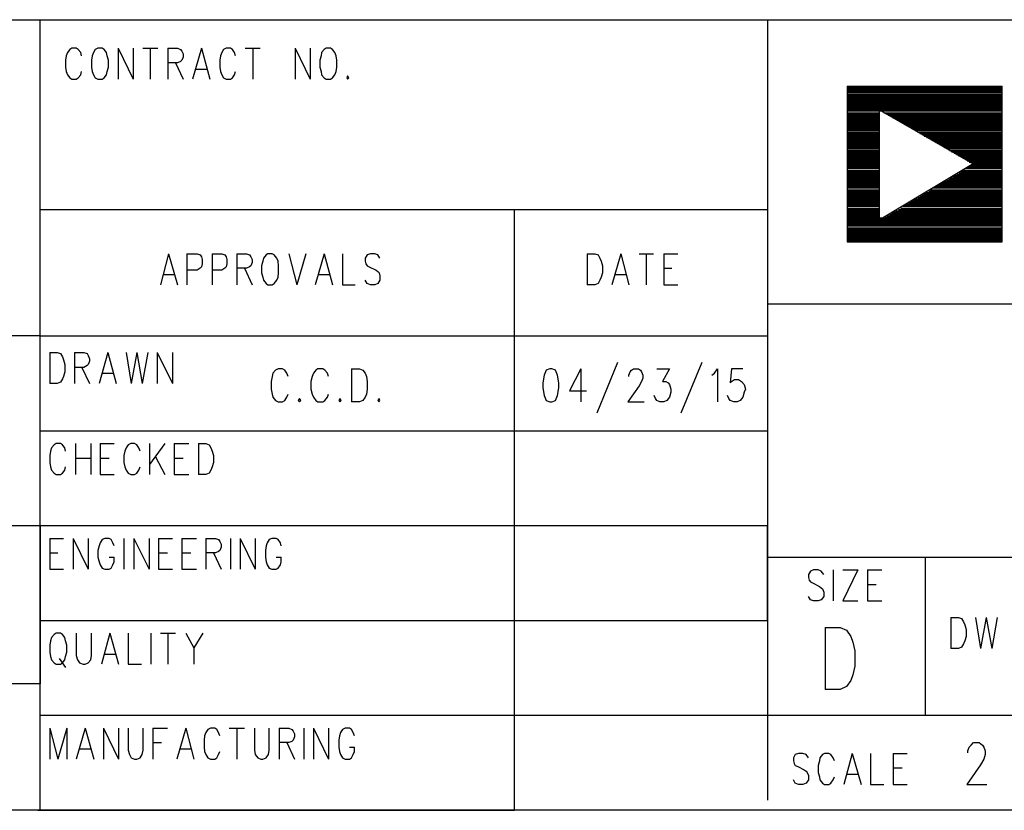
# Model space of a CAD drawing. Extents: x 11.9 to 28.1, y 10.8 to 21.2.
# Tile 4 of 8: x 24.4 to 26, y 10.8 to 12. Entities that reach past the tile are written whole.
import ezdxf

# ---------------------------------------------------------------- set-up
doc = ezdxf.new("R2010")
doc.units = 0
doc.header["$MEASUREMENT"] = 0
doc.layers.add('LAYNR1', color=2, linetype='Continuous')

msp = doc.modelspace()

# ---------------------------------------------------------------- linework, layer by layer
at = {"layer": 'LAYNR1', "color": 7}
for points in [[(23.388, 12.049), (28.092, 12.049)], [(24.442, 10.799), (24.442, 12.049)], [(25.592, 12.049), (25.592, 10.815)], [(24.483, 11.992), (24.482, 11.985), (24.482, 11.974)], [(24.507, 11.992), (24.506, 11.997), (24.502, 12.002), (24.499, 12.004), (24.492, 12.004), (24.489, 12.002), (24.485, 11.997), (24.483, 11.992)], [(24.524, 11.992), (24.523, 11.985), (24.523, 11.974)], [(24.533, 12.004), (24.529, 12.002), (24.526, 11.997), (24.524, 11.992)], [(24.548, 11.992), (24.547, 11.997), (24.543, 12.002), (24.54, 12.004), (24.533, 12.004)], [(24.55, 11.974), (24.55, 11.985), (24.548, 11.992)], [(24.565, 12.004), (24.565, 11.955)], [(24.565, 12.004), (24.589, 11.955)], [(24.589, 12.004), (24.589, 11.955)], [(24.604, 12.004), (24.628, 12.004)], [(24.616, 12.004), (24.616, 11.955)], [(24.644, 12.004), (24.644, 11.955)], [(24.644, 12.004), (24.659, 12.004), (24.664, 12.002), (24.666, 11.999), (24.668, 11.995), (24.668, 11.99), (24.666, 11.985), (24.664, 11.983), (24.659, 11.981), (24.644, 11.981)], [(24.697, 12.004), (24.683, 11.955)], [(24.697, 12.004), (24.71, 11.955)], [(24.727, 11.992), (24.726, 11.985), (24.726, 11.974)], [(24.751, 11.992), (24.749, 11.997), (24.746, 12.002), (24.743, 12.004), (24.736, 12.004), (24.732, 12.002), (24.729, 11.997), (24.727, 11.992)], [(24.766, 12.004), (24.79, 12.004)], [(24.778, 12.004), (24.778, 11.955)], [(24.845, 12.004), (24.845, 11.955)], [(24.845, 12.004), (24.869, 11.955)], [(24.869, 12.004), (24.869, 11.955)], [(24.886, 11.992), (24.884, 11.985), (24.884, 11.974)], [(24.894, 12.004), (24.891, 12.002), (24.887, 11.997), (24.886, 11.992)], [(24.91, 11.992), (24.908, 11.997), (24.904, 12.002), (24.901, 12.004), (24.894, 12.004)], [(24.911, 11.974), (24.911, 11.985), (24.91, 11.992)], [(24.482, 11.974), (24.483, 11.967), (24.485, 11.962), (24.489, 11.957), (24.492, 11.955)], [(24.523, 11.974), (24.524, 11.967), (24.526, 11.962), (24.529, 11.957), (24.533, 11.955)], [(24.54, 11.955), (24.543, 11.957), (24.547, 11.962), (24.548, 11.967), (24.55, 11.974)], [(24.656, 11.981), (24.668, 11.955)], [(24.726, 11.974), (24.727, 11.967), (24.729, 11.962), (24.732, 11.957), (24.736, 11.955)], [(24.884, 11.974), (24.886, 11.967), (24.887, 11.962), (24.891, 11.957), (24.894, 11.955)], [(24.901, 11.955), (24.904, 11.957), (24.908, 11.962), (24.91, 11.967), (24.911, 11.974)], [(24.499, 11.955), (24.502, 11.957), (24.506, 11.962), (24.507, 11.967)], [(24.688, 11.971), (24.705, 11.971)], [(24.743, 11.955), (24.746, 11.957), (24.749, 11.962), (24.751, 11.967)], [(24.928, 11.96), (24.927, 11.957), (24.928, 11.955)], [(24.928, 11.955), (24.93, 11.957), (24.928, 11.96)], [(24.492, 11.955), (24.499, 11.955)], [(24.533, 11.955), (24.54, 11.955)], [(24.736, 11.955), (24.743, 11.955)], [(24.894, 11.955), (24.901, 11.955)], [(25.718, 11.944), (25.718, 11.698), (25.963, 11.698), (25.963, 11.944)], [(25.718, 11.944), (25.963, 11.944)], [(25.718, 11.942), (25.963, 11.942)], [(25.718, 11.94), (25.963, 11.94)], [(25.718, 11.938), (25.963, 11.938)], [(25.718, 11.936), (25.963, 11.936)], [(25.718, 11.934), (25.963, 11.934)], [(25.718, 11.931), (25.963, 11.931)], [(25.718, 11.929), (25.963, 11.929)], [(25.718, 11.927), (25.963, 11.927)], [(25.718, 11.925), (25.963, 11.925)], [(25.718, 11.923), (25.963, 11.923)], [(25.718, 11.921), (25.963, 11.921)], [(25.718, 11.919), (25.963, 11.919)], [(25.718, 11.917), (25.963, 11.917)], [(25.718, 11.915), (25.963, 11.915)], [(25.718, 11.913), (25.963, 11.913)], [(25.718, 11.911), (25.963, 11.911)], [(25.718, 11.909), (25.963, 11.909)], [(25.718, 11.907), (25.963, 11.907)], [(25.718, 11.905), (25.769, 11.905)], [(25.718, 11.902), (25.769, 11.902)], [(25.718, 11.9), (25.769, 11.9)], [(25.718, 11.898), (25.769, 11.898)], [(25.718, 11.896), (25.769, 11.896)], [(25.772, 11.905), (25.963, 11.905)], [(25.776, 11.902), (25.963, 11.902)], [(25.779, 11.9), (25.963, 11.9)], [(25.783, 11.898), (25.963, 11.898)], [(25.787, 11.896), (25.963, 11.896)], [(25.718, 11.894), (25.769, 11.894)], [(25.718, 11.892), (25.769, 11.892)], [(25.718, 11.89), (25.769, 11.89)], [(25.718, 11.888), (25.769, 11.888)], [(25.718, 11.886), (25.769, 11.886)], [(25.718, 11.884), (25.769, 11.884)], [(25.718, 11.882), (25.769, 11.882)], [(25.718, 11.88), (25.769, 11.88)], [(25.79, 11.894), (25.963, 11.894)], [(25.794, 11.892), (25.963, 11.892)], [(25.797, 11.89), (25.963, 11.89)], [(25.801, 11.888), (25.963, 11.888)], [(25.805, 11.886), (25.963, 11.886)], [(25.808, 11.884), (25.963, 11.884)], [(25.811, 11.882), (25.963, 11.882)], [(25.815, 11.88), (25.963, 11.88)], [(25.718, 11.878), (25.769, 11.878)], [(25.718, 11.876), (25.769, 11.876)], [(25.718, 11.874), (25.769, 11.874)], [(25.718, 11.871), (25.769, 11.871)], [(25.718, 11.869), (25.769, 11.869)], [(25.718, 11.867), (25.769, 11.867)], [(25.718, 11.865), (25.769, 11.865)], [(25.819, 11.878), (25.963, 11.878)], [(25.822, 11.876), (25.963, 11.876)], [(25.826, 11.874), (25.963, 11.874)], [(25.83, 11.871), (25.963, 11.871)], [(25.833, 11.869), (25.963, 11.869)], [(25.837, 11.867), (25.963, 11.867)], [(25.84, 11.865), (25.963, 11.865)], [(25.718, 11.863), (25.769, 11.863)], [(25.718, 11.861), (25.769, 11.861)], [(25.718, 11.859), (25.769, 11.859)], [(25.718, 11.857), (25.769, 11.857)], [(25.718, 11.855), (25.769, 11.855)], [(25.718, 11.853), (25.769, 11.853)], [(25.718, 11.851), (25.769, 11.851)], [(25.718, 11.849), (25.769, 11.849)], [(25.844, 11.863), (25.963, 11.863)], [(25.848, 11.861), (25.963, 11.861)], [(25.851, 11.859), (25.963, 11.859)], [(25.855, 11.857), (25.963, 11.857)], [(25.858, 11.855), (25.963, 11.855)], [(25.862, 11.853), (25.963, 11.853)], [(25.865, 11.851), (25.963, 11.851)], [(25.869, 11.849), (25.963, 11.849)], [(25.718, 11.847), (25.769, 11.847)], [(25.718, 11.845), (25.769, 11.845)], [(25.718, 11.842), (25.769, 11.842)], [(25.718, 11.84), (25.769, 11.84)], [(25.718, 11.838), (25.769, 11.838)], [(25.718, 11.836), (25.769, 11.836)], [(25.718, 11.834), (25.769, 11.834)], [(25.872, 11.847), (25.963, 11.847)], [(25.876, 11.845), (25.963, 11.845)], [(25.88, 11.842), (25.963, 11.842)], [(25.883, 11.84), (25.963, 11.84)], [(25.887, 11.838), (25.963, 11.838)], [(25.891, 11.836), (25.963, 11.836)], [(25.894, 11.834), (25.963, 11.834)], [(25.718, 11.832), (25.769, 11.832)], [(25.718, 11.83), (25.769, 11.83)], [(25.718, 11.828), (25.769, 11.828)], [(25.718, 11.826), (25.769, 11.826)], [(25.718, 11.824), (25.769, 11.824)], [(25.718, 11.822), (25.769, 11.822)], [(25.718, 11.82), (25.769, 11.82)], [(25.718, 11.818), (25.769, 11.818)], [(25.898, 11.832), (25.963, 11.832)], [(25.901, 11.83), (25.963, 11.83)], [(25.905, 11.828), (25.963, 11.828)], [(25.908, 11.826), (25.963, 11.826)], [(25.911, 11.824), (25.963, 11.824)], [(25.912, 11.818), (25.963, 11.818)], [(25.915, 11.822), (25.963, 11.822)], [(25.915, 11.82), (25.963, 11.82)], [(25.718, 11.816), (25.769, 11.816)], [(25.718, 11.814), (25.769, 11.814)], [(25.718, 11.811), (25.769, 11.811)], [(25.718, 11.809), (25.769, 11.809)], [(25.718, 11.807), (25.769, 11.807)], [(25.718, 11.805), (25.769, 11.805)], [(25.718, 11.803), (25.769, 11.803)], [(25.888, 11.803), (25.963, 11.803)], [(25.892, 11.805), (25.963, 11.805)], [(25.895, 11.807), (25.963, 11.807)], [(25.898, 11.809), (25.963, 11.809)], [(25.901, 11.811), (25.963, 11.811)], [(25.905, 11.814), (25.963, 11.814)], [(25.909, 11.816), (25.963, 11.816)], [(25.718, 11.801), (25.769, 11.801)], [(25.718, 11.799), (25.769, 11.799)], [(25.718, 11.797), (25.769, 11.797)], [(25.718, 11.795), (25.769, 11.795)], [(25.718, 11.793), (25.769, 11.793)], [(25.718, 11.791), (25.769, 11.791)], [(25.718, 11.789), (25.769, 11.789)], [(25.718, 11.787), (25.769, 11.787)], [(25.86, 11.787), (25.963, 11.787)], [(25.864, 11.789), (25.963, 11.789)], [(25.867, 11.791), (25.963, 11.791)], [(25.87, 11.793), (25.963, 11.793)], [(25.875, 11.795), (25.963, 11.795)], [(25.878, 11.797), (25.963, 11.797)], [(25.881, 11.799), (25.963, 11.799)], [(25.885, 11.801), (25.963, 11.801)], [(25.718, 11.785), (25.769, 11.785)], [(25.718, 11.783), (25.769, 11.783)], [(25.718, 11.78), (25.769, 11.78)], [(25.718, 11.778), (25.769, 11.778)], [(25.718, 11.776), (25.769, 11.776)], [(25.718, 11.774), (25.769, 11.774)], [(25.718, 11.772), (25.769, 11.772)], [(25.836, 11.772), (25.963, 11.772)], [(25.84, 11.774), (25.963, 11.774)], [(25.843, 11.776), (25.963, 11.776)], [(25.847, 11.778), (25.963, 11.778)], [(25.85, 11.78), (25.963, 11.78)], [(25.853, 11.783), (25.963, 11.783)], [(25.857, 11.785), (25.963, 11.785)], [(25.718, 11.77), (25.769, 11.77)], [(25.718, 11.768), (25.769, 11.768)], [(25.718, 11.766), (25.769, 11.766)], [(25.718, 11.764), (25.769, 11.764)], [(25.718, 11.762), (25.769, 11.762)], [(25.718, 11.76), (25.769, 11.76)], [(25.718, 11.758), (25.769, 11.758)], [(25.718, 11.756), (25.769, 11.756)], [(25.809, 11.756), (25.963, 11.756)], [(25.812, 11.758), (25.963, 11.758)], [(25.816, 11.76), (25.963, 11.76)], [(25.819, 11.762), (25.963, 11.762)], [(25.823, 11.764), (25.963, 11.764)], [(25.826, 11.766), (25.963, 11.766)], [(25.83, 11.768), (25.963, 11.768)], [(25.833, 11.77), (25.963, 11.77)], [(24.442, 11.749), (25.592, 11.749)], [(25.192, 10.799), (25.192, 11.749)], [(25.718, 11.754), (25.769, 11.754)], [(25.718, 11.751), (25.769, 11.751)], [(25.718, 11.749), (25.769, 11.749)], [(25.718, 11.747), (25.769, 11.747)], [(25.718, 11.745), (25.769, 11.745)], [(25.718, 11.743), (25.769, 11.743)], [(25.718, 11.741), (25.769, 11.741)], [(25.785, 11.741), (25.963, 11.741)], [(25.788, 11.743), (25.963, 11.743)], [(25.791, 11.745), (25.963, 11.745)], [(25.795, 11.747), (25.963, 11.747)], [(25.799, 11.749), (25.963, 11.749)], [(25.803, 11.751), (25.963, 11.751)], [(25.806, 11.754), (25.963, 11.754)], [(25.718, 11.739), (25.769, 11.739)], [(25.718, 11.737), (25.769, 11.737)], [(25.718, 11.735), (25.963, 11.735)], [(25.718, 11.733), (25.963, 11.733)], [(25.718, 11.731), (25.963, 11.731)], [(25.718, 11.729), (25.963, 11.729)], [(25.718, 11.727), (25.963, 11.727)], [(25.718, 11.725), (25.963, 11.725)], [(25.778, 11.737), (25.963, 11.737)], [(25.781, 11.739), (25.963, 11.739)], [(25.718, 11.723), (25.963, 11.723)], [(25.718, 11.72), (25.963, 11.72)], [(25.718, 11.718), (25.963, 11.718)], [(25.718, 11.716), (25.963, 11.716)], [(25.718, 11.714), (25.963, 11.714)], [(25.718, 11.712), (25.963, 11.712)], [(25.718, 11.71), (25.963, 11.71)], [(25.718, 11.708), (25.963, 11.708)], [(25.718, 11.706), (25.963, 11.706)], [(25.718, 11.704), (25.963, 11.704)], [(25.718, 11.702), (25.963, 11.702)], [(25.718, 11.7), (25.963, 11.7)], [(25.718, 11.698), (25.963, 11.698)], [(24.645, 11.679), (24.632, 11.63)], [(24.645, 11.679), (24.659, 11.63)], [(24.674, 11.679), (24.674, 11.63)], [(24.674, 11.679), (24.69, 11.679), (24.695, 11.677), (24.697, 11.674), (24.698, 11.67), (24.698, 11.663), (24.697, 11.658), (24.695, 11.656), (24.69, 11.653), (24.674, 11.653)], [(24.714, 11.679), (24.714, 11.63)], [(24.714, 11.679), (24.729, 11.679), (24.734, 11.677), (24.736, 11.674), (24.737, 11.67), (24.737, 11.663), (24.736, 11.658), (24.734, 11.656), (24.729, 11.653), (24.714, 11.653)], [(24.753, 11.679), (24.753, 11.63)], [(24.753, 11.679), (24.768, 11.679), (24.773, 11.677), (24.775, 11.674), (24.777, 11.67), (24.777, 11.665), (24.775, 11.66), (24.773, 11.658), (24.768, 11.656), (24.753, 11.656)], [(24.802, 11.679), (24.799, 11.677), (24.795, 11.672), (24.794, 11.667)], [(24.818, 11.667), (24.816, 11.672), (24.812, 11.677), (24.809, 11.679), (24.802, 11.679)], [(24.835, 11.679), (24.848, 11.63)], [(24.862, 11.679), (24.848, 11.63)], [(24.891, 11.679), (24.877, 11.63)], [(24.891, 11.679), (24.904, 11.63)], [(24.92, 11.679), (24.92, 11.63)], [(24.979, 11.672), (24.976, 11.677), (24.971, 11.679), (24.964, 11.679), (24.959, 11.677), (24.956, 11.672), (24.956, 11.667)], [(25.307, 11.679), (25.307, 11.63)], [(25.307, 11.679), (25.319, 11.679), (25.324, 11.677), (25.327, 11.672), (25.329, 11.667)], [(25.36, 11.679), (25.346, 11.63)], [(25.36, 11.679), (25.373, 11.63)], [(25.389, 11.679), (25.412, 11.679)], [(25.4, 11.679), (25.4, 11.63)], [(25.428, 11.679), (25.428, 11.63)], [(25.428, 11.679), (25.45, 11.679)], [(24.794, 11.667), (24.792, 11.66), (24.792, 11.649)], [(24.819, 11.649), (24.819, 11.66), (24.818, 11.667)], [(24.956, 11.667), (24.957, 11.663), (24.959, 11.66), (24.962, 11.658), (24.973, 11.653), (24.976, 11.651), (24.978, 11.649)], [(25.329, 11.667), (25.331, 11.66), (25.331, 11.649)], [(24.765, 11.656), (24.777, 11.63)], [(24.792, 11.649), (24.794, 11.642), (24.795, 11.637), (24.799, 11.632), (24.802, 11.63)], [(24.809, 11.63), (24.812, 11.632), (24.816, 11.637), (24.818, 11.642), (24.819, 11.649)], [(24.978, 11.649), (24.979, 11.644), (24.979, 11.637), (24.976, 11.632), (24.971, 11.63)], [(25.331, 11.649), (25.329, 11.642), (25.327, 11.637), (25.324, 11.632), (25.319, 11.63)], [(25.428, 11.656), (25.441, 11.656)], [(24.637, 11.646), (24.654, 11.646)], [(24.882, 11.646), (24.899, 11.646)], [(24.964, 11.63), (24.959, 11.632), (24.956, 11.637)], [(25.351, 11.646), (25.368, 11.646)], [(24.802, 11.63), (24.809, 11.63)], [(24.92, 11.63), (24.94, 11.63)], [(24.971, 11.63), (24.964, 11.63)], [(25.319, 11.63), (25.307, 11.63)], [(25.428, 11.63), (25.45, 11.63)], [(28.088, 11.599), (25.592, 11.599)], [(25.592, 11.599), (25.592, 11.199)], [(24.442, 11.549), (23.392, 11.549)], [(24.442, 11.549), (25.592, 11.549)], [(24.457, 11.523), (24.457, 11.474)], [(24.457, 11.523), (24.469, 11.523), (24.474, 11.521), (24.477, 11.516), (24.479, 11.511)], [(24.496, 11.523), (24.496, 11.474)], [(24.496, 11.523), (24.511, 11.523), (24.516, 11.521), (24.518, 11.518), (24.52, 11.513), (24.52, 11.509), (24.518, 11.504), (24.516, 11.502), (24.511, 11.499), (24.496, 11.499)], [(24.549, 11.523), (24.535, 11.474)], [(24.549, 11.523), (24.562, 11.474)], [(24.578, 11.523), (24.586, 11.474)], [(24.595, 11.523), (24.586, 11.474)], [(24.595, 11.523), (24.603, 11.474)], [(24.612, 11.523), (24.603, 11.474)], [(24.627, 11.523), (24.627, 11.474)], [(24.627, 11.523), (24.651, 11.474)], [(24.651, 11.523), (24.651, 11.474)], [(24.479, 11.511), (24.481, 11.504), (24.481, 11.492)], [(25.355, 11.507), (25.322, 11.427)], [(25.488, 11.507), (25.455, 11.427)], [(24.481, 11.492), (24.479, 11.485), (24.477, 11.481), (24.474, 11.476), (24.469, 11.474)], [(24.508, 11.499), (24.52, 11.474)], [(24.814, 11.495), (24.81, 11.49)], [(24.818, 11.497), (24.814, 11.495)], [(24.825, 11.497), (24.818, 11.497)], [(24.829, 11.495), (24.825, 11.497)], [(24.832, 11.49), (24.829, 11.495)], [(24.878, 11.495), (24.874, 11.49)], [(24.881, 11.497), (24.878, 11.495)], [(24.889, 11.497), (24.881, 11.497)], [(24.892, 11.495), (24.889, 11.497)], [(24.896, 11.49), (24.892, 11.495)], [(24.934, 11.497), (24.934, 11.445)], [(24.934, 11.497), (24.947, 11.497)], [(24.947, 11.497), (24.952, 11.495)], [(24.952, 11.495), (24.956, 11.49)], [(25.242, 11.495), (25.239, 11.487)], [(25.248, 11.497), (25.242, 11.495)], [(25.251, 11.497), (25.248, 11.497)], [(25.257, 11.495), (25.251, 11.497)], [(25.26, 11.487), (25.257, 11.495)], [(25.297, 11.497), (25.279, 11.462)], [(25.297, 11.497), (25.297, 11.445)], [(25.373, 11.487), (25.375, 11.492)], [(25.375, 11.492), (25.377, 11.495)], [(25.377, 11.495), (25.38, 11.497)], [(25.38, 11.497), (25.388, 11.497)], [(25.388, 11.497), (25.391, 11.495)], [(25.391, 11.495), (25.393, 11.492)], [(25.393, 11.492), (25.395, 11.487)], [(25.417, 11.497), (25.437, 11.497)], [(25.437, 11.497), (25.426, 11.477)], [(25.508, 11.49), (25.513, 11.497)], [(25.513, 11.497), (25.513, 11.445)], [(25.535, 11.497), (25.533, 11.475)], [(25.553, 11.497), (25.535, 11.497)], [(24.54, 11.49), (24.557, 11.49)], [(24.809, 11.485), (24.807, 11.477)], [(24.807, 11.477), (24.807, 11.465)], [(24.81, 11.49), (24.809, 11.485)], [(24.834, 11.485), (24.832, 11.49)], [(24.872, 11.485), (24.87, 11.477)], [(24.87, 11.477), (24.87, 11.465)], [(24.874, 11.49), (24.872, 11.485)], [(24.898, 11.485), (24.896, 11.49)], [(24.956, 11.49), (24.958, 11.485)], [(24.958, 11.485), (24.959, 11.477)], [(24.959, 11.477), (24.959, 11.465)], [(25.239, 11.487), (25.237, 11.475)], [(25.262, 11.475), (25.26, 11.487)], [(25.373, 11.485), (25.373, 11.487)], [(25.393, 11.477), (25.389, 11.47)], [(25.395, 11.482), (25.393, 11.477)], [(25.395, 11.487), (25.395, 11.482)], [(25.426, 11.477), (25.431, 11.477)], [(25.431, 11.477), (25.435, 11.475)], [(25.504, 11.487), (25.508, 11.49)], [(25.533, 11.475), (25.535, 11.477)], [(25.535, 11.477), (25.54, 11.48)], [(25.54, 11.48), (25.546, 11.48)], [(25.546, 11.48), (25.551, 11.477)], [(25.551, 11.477), (25.555, 11.472)], [(24.469, 11.474), (24.457, 11.474)], [(24.807, 11.465), (24.809, 11.457)], [(24.87, 11.465), (24.872, 11.457)], [(24.959, 11.465), (24.958, 11.457)], [(25.237, 11.475), (25.237, 11.467)], [(25.237, 11.467), (25.239, 11.455)], [(25.26, 11.455), (25.262, 11.467)], [(25.262, 11.467), (25.262, 11.475)], [(25.279, 11.462), (25.306, 11.462)], [(25.389, 11.47), (25.371, 11.445)], [(25.435, 11.475), (25.437, 11.472)], [(25.437, 11.472), (25.439, 11.465)], [(25.439, 11.46), (25.437, 11.452)], [(25.439, 11.465), (25.439, 11.46)], [(25.555, 11.46), (25.553, 11.452)], [(25.555, 11.472), (25.557, 11.465)], [(25.557, 11.465), (25.555, 11.46)], [(24.809, 11.457), (24.81, 11.452)], [(24.81, 11.452), (24.814, 11.447)], [(24.814, 11.447), (24.818, 11.445)], [(24.818, 11.445), (24.825, 11.445)], [(24.825, 11.445), (24.829, 11.447)], [(24.829, 11.447), (24.832, 11.452)], [(24.832, 11.452), (24.834, 11.457)], [(24.852, 11.45), (24.85, 11.447)], [(24.85, 11.447), (24.852, 11.445)], [(24.854, 11.447), (24.852, 11.45)], [(24.852, 11.445), (24.854, 11.447)], [(24.872, 11.457), (24.874, 11.452)], [(24.874, 11.452), (24.878, 11.447)], [(24.878, 11.447), (24.881, 11.445)], [(24.881, 11.445), (24.889, 11.445)], [(24.889, 11.445), (24.892, 11.447)], [(24.892, 11.447), (24.896, 11.452)], [(24.896, 11.452), (24.898, 11.457)], [(24.916, 11.45), (24.914, 11.447)], [(24.914, 11.447), (24.916, 11.445)], [(24.918, 11.447), (24.916, 11.45)], [(24.916, 11.445), (24.918, 11.447)], [(24.947, 11.445), (24.934, 11.445)], [(24.952, 11.447), (24.947, 11.445)], [(24.956, 11.452), (24.952, 11.447)], [(24.958, 11.457), (24.956, 11.452)], [(24.978, 11.45), (24.976, 11.447)], [(24.976, 11.447), (24.978, 11.445)], [(24.979, 11.447), (24.978, 11.45)], [(24.978, 11.445), (24.979, 11.447)], [(25.239, 11.455), (25.242, 11.447)], [(25.242, 11.447), (25.248, 11.445)], [(25.248, 11.445), (25.251, 11.445)], [(25.251, 11.445), (25.257, 11.447)], [(25.257, 11.447), (25.26, 11.455)], [(25.371, 11.445), (25.397, 11.445)], [(25.415, 11.45), (25.413, 11.455)], [(25.417, 11.447), (25.415, 11.45)], [(25.422, 11.445), (25.417, 11.447)], [(25.428, 11.445), (25.422, 11.445)], [(25.433, 11.447), (25.428, 11.445)], [(25.437, 11.452), (25.433, 11.447)], [(25.531, 11.45), (25.529, 11.455)], [(25.533, 11.447), (25.531, 11.45)], [(25.539, 11.445), (25.533, 11.447)], [(25.544, 11.445), (25.539, 11.445)], [(25.549, 11.447), (25.544, 11.445)], [(25.553, 11.452), (25.549, 11.447)], [(24.442, 11.399), (25.592, 11.399)], [(24.458, 11.367), (24.457, 11.36), (24.457, 11.349)], [(24.482, 11.367), (24.481, 11.372), (24.477, 11.377), (24.474, 11.379), (24.467, 11.379), (24.464, 11.377), (24.46, 11.372), (24.458, 11.367)], [(24.498, 11.379), (24.498, 11.33)], [(24.522, 11.379), (24.522, 11.33)], [(24.537, 11.379), (24.537, 11.33)], [(24.537, 11.379), (24.559, 11.379)], [(24.576, 11.367), (24.574, 11.36), (24.574, 11.349)], [(24.6, 11.367), (24.598, 11.372), (24.595, 11.377), (24.591, 11.379), (24.585, 11.379), (24.581, 11.377), (24.578, 11.372), (24.576, 11.367)], [(24.615, 11.379), (24.615, 11.33)], [(24.639, 11.379), (24.615, 11.346)], [(24.654, 11.379), (24.654, 11.33)], [(24.654, 11.379), (24.677, 11.379)], [(24.692, 11.379), (24.692, 11.33)], [(24.692, 11.379), (24.704, 11.379), (24.709, 11.377), (24.712, 11.372), (24.714, 11.367)], [(24.714, 11.367), (24.716, 11.36), (24.716, 11.349)], [(24.498, 11.356), (24.522, 11.356)], [(24.537, 11.356), (24.551, 11.356)], [(24.624, 11.358), (24.639, 11.33)], [(24.654, 11.356), (24.668, 11.356)], [(24.457, 11.349), (24.458, 11.342), (24.46, 11.337), (24.464, 11.332), (24.467, 11.33)], [(24.474, 11.33), (24.477, 11.332), (24.481, 11.337), (24.482, 11.342)], [(24.574, 11.349), (24.576, 11.342), (24.578, 11.337), (24.581, 11.332), (24.585, 11.33)], [(24.591, 11.33), (24.595, 11.332), (24.598, 11.337), (24.6, 11.342)], [(24.716, 11.349), (24.714, 11.342), (24.712, 11.337), (24.709, 11.332), (24.704, 11.33)], [(24.467, 11.33), (24.474, 11.33)], [(24.537, 11.33), (24.559, 11.33)], [(24.585, 11.33), (24.591, 11.33)], [(24.654, 11.33), (24.677, 11.33)], [(24.704, 11.33), (24.692, 11.33)], [(24.442, 11.249), (23.392, 11.249)], [(25.592, 11.249), (24.442, 11.249)], [(24.442, 11.249), (24.442, 10.999)], [(25.592, 11.099), (25.592, 11.249)], [(24.457, 11.229), (24.457, 11.18)], [(24.457, 11.229), (24.479, 11.229)], [(24.494, 11.229), (24.494, 11.18)], [(24.494, 11.229), (24.518, 11.18)], [(24.518, 11.229), (24.518, 11.18)], [(24.559, 11.217), (24.557, 11.222), (24.554, 11.227), (24.551, 11.229), (24.544, 11.229), (24.54, 11.227), (24.537, 11.222), (24.535, 11.217)], [(24.574, 11.229), (24.574, 11.18)], [(24.59, 11.229), (24.59, 11.18)], [(24.59, 11.229), (24.614, 11.18)], [(24.614, 11.229), (24.614, 11.18)], [(24.629, 11.229), (24.629, 11.18)], [(24.629, 11.229), (24.651, 11.229)], [(24.666, 11.229), (24.666, 11.18)], [(24.666, 11.229), (24.689, 11.229)], [(24.704, 11.229), (24.704, 11.18)], [(24.704, 11.229), (24.719, 11.229), (24.724, 11.227), (24.726, 11.224), (24.728, 11.22), (24.728, 11.215), (24.726, 11.21), (24.724, 11.208), (24.719, 11.206), (24.704, 11.206)], [(24.743, 11.229), (24.743, 11.18)], [(24.758, 11.229), (24.758, 11.18)], [(24.758, 11.229), (24.782, 11.18)], [(24.782, 11.229), (24.782, 11.18)], [(24.823, 11.217), (24.822, 11.222), (24.818, 11.227), (24.815, 11.229), (24.808, 11.229), (24.804, 11.227), (24.801, 11.222), (24.799, 11.217)], [(24.535, 11.217), (24.533, 11.21), (24.533, 11.199)], [(24.799, 11.217), (24.798, 11.21), (24.798, 11.199)], [(24.457, 11.206), (24.47, 11.206)], [(24.533, 11.199), (24.535, 11.192), (24.537, 11.187), (24.54, 11.182), (24.544, 11.18)], [(24.551, 11.18), (24.554, 11.182), (24.557, 11.187), (24.559, 11.192), (24.559, 11.199)], [(24.551, 11.199), (24.559, 11.199)], [(24.629, 11.206), (24.643, 11.206)], [(24.666, 11.206), (24.68, 11.206)], [(24.716, 11.206), (24.728, 11.18)], [(24.798, 11.199), (24.799, 11.192), (24.801, 11.187), (24.804, 11.182), (24.808, 11.18)], [(24.815, 11.18), (24.818, 11.182), (24.822, 11.187), (24.823, 11.192), (24.823, 11.199)], [(24.815, 11.199), (24.823, 11.199)], [(25.592, 11.199), (28.092, 11.199)], [(25.842, 10.949), (25.842, 11.199)], [(24.457, 11.18), (24.479, 11.18)], [(24.544, 11.18), (24.551, 11.18)], [(24.629, 11.18), (24.651, 11.18)], [(24.666, 11.18), (24.689, 11.18)], [(24.808, 11.18), (24.815, 11.18)], [(25.681, 11.172), (25.677, 11.177), (25.672, 11.179), (25.665, 11.179), (25.66, 11.177), (25.657, 11.172), (25.657, 11.167)], [(25.657, 11.167), (25.658, 11.163), (25.66, 11.16), (25.664, 11.158), (25.674, 11.153), (25.677, 11.151), (25.679, 11.149)], [(25.696, 11.179), (25.696, 11.13)], [(25.735, 11.179), (25.711, 11.13)], [(25.711, 11.179), (25.735, 11.179)], [(25.75, 11.179), (25.75, 11.13)], [(25.75, 11.179), (25.773, 11.179)], [(25.679, 11.149), (25.681, 11.144), (25.681, 11.137), (25.677, 11.132), (25.672, 11.13)], [(25.75, 11.156), (25.764, 11.156)], [(25.665, 11.13), (25.66, 11.132), (25.657, 11.137)], [(25.672, 11.13), (25.665, 11.13)], [(25.711, 11.13), (25.735, 11.13)], [(25.75, 11.13), (25.773, 11.13)], [(25.882, 11.104), (25.882, 11.055)], [(25.882, 11.104), (25.894, 11.104), (25.899, 11.102), (25.902, 11.097), (25.904, 11.092)], [(25.921, 11.104), (25.929, 11.055)], [(25.938, 11.104), (25.929, 11.055)], [(25.938, 11.104), (25.947, 11.055)], [(25.955, 11.104), (25.947, 11.055)], [(24.442, 10.949), (24.442, 11.099)], [(24.442, 11.099), (25.592, 11.099)], [(25.683, 11.088), (25.683, 10.99)], [(25.683, 11.088), (25.707, 11.088), (25.717, 11.084)], [(25.904, 11.092), (25.906, 11.085), (25.906, 11.074)], [(24.467, 11.079), (24.464, 11.077), (24.46, 11.072), (24.458, 11.067)], [(24.482, 11.067), (24.481, 11.072), (24.477, 11.077), (24.474, 11.079), (24.467, 11.079)], [(24.499, 11.079), (24.499, 11.044), (24.501, 11.037), (24.504, 11.032), (24.51, 11.03)], [(24.513, 11.03), (24.518, 11.032), (24.522, 11.037), (24.523, 11.044), (24.523, 11.079)], [(24.552, 11.079), (24.539, 11.03)], [(24.552, 11.079), (24.566, 11.03)], [(24.581, 11.079), (24.581, 11.03)], [(24.617, 11.079), (24.617, 11.03)], [(24.632, 11.079), (24.656, 11.079)], [(24.644, 11.079), (24.644, 11.03)], [(24.672, 11.079), (24.685, 11.056), (24.685, 11.03)], [(24.699, 11.079), (24.685, 11.056)], [(25.717, 11.084), (25.724, 11.074), (25.727, 11.065)], [(25.906, 11.074), (25.904, 11.067), (25.902, 11.062), (25.899, 11.057), (25.894, 11.055)], [(24.458, 11.067), (24.457, 11.06), (24.457, 11.049)], [(24.484, 11.049), (24.484, 11.06), (24.482, 11.067)], [(25.727, 11.065), (25.73, 11.051), (25.73, 11.027)], [(25.894, 11.055), (25.882, 11.055)], [(24.457, 11.049), (24.458, 11.042), (24.46, 11.037), (24.464, 11.032), (24.467, 11.03)], [(24.474, 11.03), (24.477, 11.032), (24.481, 11.037), (24.482, 11.042), (24.484, 11.049)], [(24.544, 11.046), (24.561, 11.046)], [(24.467, 11.03), (24.474, 11.03)], [(24.472, 11.039), (24.482, 11.025)], [(24.51, 11.03), (24.513, 11.03)], [(24.581, 11.03), (24.602, 11.03)], [(25.73, 11.027), (25.727, 11.013), (25.724, 11.004), (25.717, 10.995), (25.707, 10.99)], [(24.442, 10.999), (23.388, 10.999)], [(25.707, 10.99), (25.683, 10.99)], [(28.092, 10.949), (24.442, 10.949)], [(24.457, 10.929), (24.457, 10.88)], [(24.457, 10.929), (24.47, 10.88)], [(24.484, 10.929), (24.47, 10.88)], [(24.484, 10.929), (24.484, 10.88)], [(24.513, 10.929), (24.499, 10.88)], [(24.513, 10.929), (24.527, 10.88)], [(24.542, 10.929), (24.542, 10.88)], [(24.542, 10.929), (24.566, 10.88)], [(24.566, 10.929), (24.566, 10.88)], [(24.581, 10.929), (24.581, 10.894), (24.583, 10.887), (24.586, 10.882), (24.591, 10.88)], [(24.595, 10.88), (24.6, 10.882), (24.603, 10.887), (24.605, 10.894), (24.605, 10.929)], [(24.62, 10.929), (24.62, 10.88)], [(24.62, 10.929), (24.643, 10.929)], [(24.672, 10.929), (24.658, 10.88)], [(24.672, 10.929), (24.685, 10.88)], [(24.702, 10.917), (24.701, 10.91), (24.701, 10.899)], [(24.726, 10.917), (24.724, 10.922), (24.721, 10.927), (24.718, 10.929), (24.711, 10.929), (24.707, 10.927), (24.704, 10.922), (24.702, 10.917)], [(24.741, 10.929), (24.765, 10.929)], [(24.753, 10.929), (24.753, 10.88)], [(24.781, 10.929), (24.781, 10.894), (24.782, 10.887), (24.786, 10.882), (24.791, 10.88)], [(24.794, 10.88), (24.799, 10.882), (24.803, 10.887), (24.804, 10.894), (24.804, 10.929)], [(24.82, 10.929), (24.82, 10.88)], [(24.82, 10.929), (24.835, 10.929), (24.84, 10.927), (24.842, 10.924), (24.844, 10.92), (24.844, 10.915), (24.842, 10.91), (24.84, 10.908), (24.835, 10.906), (24.82, 10.906)], [(24.859, 10.929), (24.859, 10.88)], [(24.874, 10.929), (24.874, 10.88)], [(24.874, 10.929), (24.898, 10.88)], [(24.898, 10.929), (24.898, 10.88)], [(24.915, 10.917), (24.914, 10.91), (24.914, 10.899)], [(24.939, 10.917), (24.937, 10.922), (24.934, 10.927), (24.931, 10.929), (24.924, 10.929), (24.92, 10.927), (24.917, 10.922), (24.915, 10.917)], [(24.62, 10.906), (24.634, 10.906)], [(24.701, 10.899), (24.702, 10.892), (24.704, 10.887), (24.707, 10.882), (24.711, 10.88)], [(24.832, 10.906), (24.844, 10.88)], [(24.914, 10.899), (24.915, 10.892), (24.917, 10.887), (24.92, 10.882), (24.924, 10.88)], [(24.931, 10.88), (24.934, 10.882), (24.937, 10.887), (24.939, 10.892), (24.939, 10.899)], [(24.931, 10.899), (24.939, 10.899)], [(25.909, 10.89), (25.909, 10.893), (25.911, 10.899), (25.914, 10.902)], [(25.914, 10.902), (25.918, 10.906), (25.927, 10.906), (25.932, 10.902)], [(25.932, 10.902), (25.934, 10.899), (25.936, 10.893), (25.936, 10.887), (25.934, 10.88), (25.929, 10.871)], [(24.504, 10.896), (24.522, 10.896)], [(24.663, 10.896), (24.68, 10.896)], [(24.718, 10.88), (24.721, 10.882), (24.724, 10.887), (24.726, 10.892)], [(25.657, 10.882), (25.653, 10.887), (25.648, 10.889), (25.641, 10.889), (25.636, 10.887), (25.633, 10.882), (25.633, 10.877)], [(25.698, 10.877), (25.696, 10.882), (25.692, 10.887), (25.689, 10.889), (25.682, 10.889), (25.679, 10.887), (25.675, 10.882), (25.674, 10.877)], [(25.726, 10.889), (25.713, 10.84)], [(25.726, 10.889), (25.74, 10.84)], [(25.755, 10.889), (25.755, 10.84)], [(25.791, 10.889), (25.791, 10.84)], [(25.791, 10.889), (25.813, 10.889)], [(24.591, 10.88), (24.595, 10.88)], [(24.711, 10.88), (24.718, 10.88)], [(24.791, 10.88), (24.794, 10.88)], [(24.924, 10.88), (24.931, 10.88)], [(25.633, 10.877), (25.634, 10.873), (25.636, 10.87), (25.64, 10.868), (25.65, 10.863), (25.653, 10.861), (25.655, 10.859)], [(25.674, 10.877), (25.672, 10.87), (25.672, 10.859)], [(25.929, 10.871), (25.907, 10.84)], [(25.655, 10.859), (25.657, 10.854), (25.657, 10.847), (25.653, 10.842), (25.648, 10.84)], [(25.672, 10.859), (25.674, 10.852), (25.675, 10.847), (25.679, 10.842), (25.682, 10.84)], [(25.718, 10.856), (25.735, 10.856)], [(25.791, 10.866), (25.805, 10.866)], [(25.641, 10.84), (25.636, 10.842), (25.633, 10.847)], [(25.648, 10.84), (25.641, 10.84)], [(25.682, 10.84), (25.689, 10.84)], [(25.689, 10.84), (25.692, 10.842), (25.696, 10.847), (25.698, 10.852)], [(25.755, 10.84), (25.776, 10.84)], [(25.791, 10.84), (25.813, 10.84)], [(25.907, 10.84), (25.939, 10.84)], [(28.092, 10.799), (11.892, 10.799)], [(28.088, 10.799), (23.388, 10.799)], [(24.438, 10.799), (25.192, 10.799)]]:
    msp.add_lwpolyline(points, dxfattribs=at)
msp.add_lwpolyline([(25.769, 11.735), (25.769, 11.905), (25.772, 11.905), (25.917, 11.821), (25.774, 11.735), (25.769, 11.735)], close=True, dxfattribs=at)

doc.saveas('drawing.dxf')
